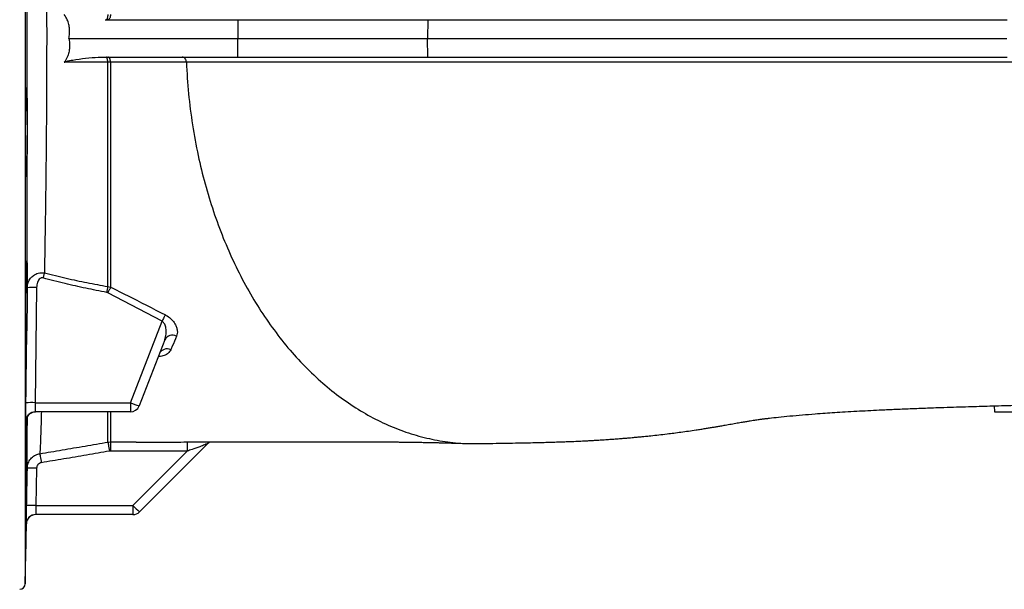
# Model space of a CAD drawing. Header units: millimetres. Extents: x 2731 to 14496, y 2048 to 15393.
# Tile 5 of 13: x 7716 to 10353, y 2323 to 3848. Entities that reach past the tile are written whole.
import ezdxf

# ---------------------------------------------------------------- set-up
doc = ezdxf.new("R2010")
doc.units = ezdxf.units.MM
doc.header["$LTSCALE"] = 5

msp = doc.modelspace()

# ---------------------------------------------------------------- linework, layer by layer
at = {"color": 8, "linetype": 'Continuous', "lineweight": 25}
msp.add_line((7731.5, 5258.5), (7731.5, 2338), dxfattribs=at)
at = {"color": 7, "linetype": 'Continuous', "lineweight": 25}
for p, q in [((7945.2, 3848.2), (8300.9, 3848.2)), ((8300.9, 3848.2), (8300.2, 3798.2)), ((8300.9, 3848.2), (8809.3, 3848.2)), ((8809.3, 3848.2), (8808.7, 3798.2)), ((8809.3, 3848.2), (10360.2, 3848.2)), ((7847.9, 3798.2), (8300.2, 3798.2)), ((8300.2, 3798.2), (8808.7, 3798.2)), ((8300.9, 3748.2), (8300.2, 3798.2)), ((8809.3, 3748.2), (8808.7, 3798.2)), ((8808.7, 3798.2), (10359.9, 3798.2)), ((7945.2, 3748.2), (8300.9, 3748.2)), ((8300.9, 3748.2), (8809.3, 3748.2)), ((8809.3, 3748.2), (10360.2, 3748.2)), ((7959.8, 3734.1), (7952.4, 3734.2)), ((7736.5, 3116.1), (7736.6, 3130.8)), ((7761.6, 3131), (7758.2, 2822.8)), ((7952.3, 3117.1), (7949.4, 3118.1)), ((7952.3, 3133.7), (7960, 3132.1)), ((8097.6, 3041.2), (7952.3, 3117.1)), ((8012.8, 2822.8), (8097.6, 3041.2)), ((8104.9, 2991.5), (8036.1, 2814.2)), ((7758.2, 2822.8), (8012.8, 2822.8)), ((8012.8, 2822.8), (8012.8, 2798.2)), ((8012.8, 2798.2), (7758.1, 2798.2)), ((10325.4, 2814.4), (10326.2, 2798.2)), ((10326.2, 2798.2), (11531.2, 2798.2)), ((7733.7, 2773.6), (7733.1, 2773.6)), ((7952.7, 2717.4), (7959.8, 2718)), ((7959.6, 2693.4), (7956.9, 2693.2)), ((8165, 2693.3), (7959.6, 2693.4)), ((8019.5, 2547.8), (8165, 2693.3)), ((8221.3, 2714.6), (8037.2, 2530.6)), ((7761.8, 2647.5), (7760.1, 2547.8)), ((7760.1, 2547.8), (8019.5, 2547.8)), ((8019.5, 2547.8), (8019.5, 2523.2)), ((8019.5, 2523.2), (7759.3, 2523.2)), ((7731.5, 2338), (7734.3, 2498.7))]:
    msp.add_line(p, q, dxfattribs=at)
at = {"color": 7, "linetype": 'Continuous', "lineweight": 25, "flags": 128}
for points in [[(7952.4, 3862.3), (7952.3, 3859.5), (7952, 3856.8), (7951.5, 3854.4), (7951, 3852.3), (7950.3, 3850.6), (7949.5, 3849.3), (7948.7, 3848.5), (7947.8, 3848.2)], [(7959.8, 3862.3), (7959.6, 3859.5), (7959.1, 3856.9), (7958.4, 3854.4), (7957.5, 3852.3), (7956.4, 3850.6), (7955.2, 3849.3), (7953.8, 3848.5), (7952.4, 3848.2)], [(7952.4, 3734.2), (7952.3, 3737), (7952, 3739.6), (7951.5, 3742.1), (7951, 3744.2), (7950.3, 3745.9), (7949.5, 3747.2), (7948.7, 3748), (7947.8, 3748.2)], [(7959.8, 3734.1), (7959.6, 3736.9), (7959.1, 3739.6), (7958.4, 3742), (7957.5, 3744.1), (7956.4, 3745.9), (7955.2, 3747.2), (7953.8, 3748), (7952.4, 3748.2)], [(7952.4, 3734.2), (7923.8, 3734.2), (7835.9, 3734.1)], [(7782.6, 3170.5), (7782.2, 3169), (7781.7, 3167.4), (7781.3, 3165.7), (7780.8, 3164), (7780.3, 3162.2), (7779.8, 3160.4), (7779.3, 3158.6), (7778.8, 3156.8)], [(7952.3, 3133.7), (7952, 3132), (7951.7, 3130.2), (7951.3, 3128.4), (7951, 3126.4), (7950.6, 3124.4), (7950.2, 3122.3), (7949.8, 3120.2), (7949.4, 3118.1)], [(7960, 3132.1), (7959.2, 3130.5), (7958.3, 3128.8), (7957.4, 3127.1), (7956.4, 3125.2), (7955.4, 3123.2), (7954.4, 3121.2), (7953.3, 3119.2), (7952.3, 3117.1)], [(8106.5, 3057.9), (8105.6, 3056.3), (8104.6, 3054.5), (8103.6, 3052.6), (8102.5, 3050.5), (8101.3, 3048.3), (8100.1, 3046), (8098.9, 3043.6), (8097.6, 3041.2)], [(7952.7, 2717.4), (7952.8, 2716.8), (7953, 2715.4), (7953.5, 2713.1), (7954, 2710.1), (7954.6, 2706.5), (7955.3, 2702.4), (7956.1, 2697.9), (7956.9, 2693.2)], [(7959.8, 2718), (7959.8, 2717.4), (7959.8, 2715.9), (7959.8, 2713.6), (7959.7, 2710.6), (7959.7, 2706.9), (7959.7, 2702.7), (7959.6, 2698.2), (7959.6, 2693.4)], [(8164.8, 2717.8), (8164.8, 2717.5), (8164.8, 2716.1), (8164.8, 2713.9), (8164.9, 2710.9), (8164.9, 2707.1), (8164.9, 2702.8), (8165, 2698.2), (8165, 2693.3)], [(7770.2, 2686.3), (7770.4, 2685.6), (7770.6, 2684), (7771, 2681.7), (7771.5, 2678.7), (7772.2, 2675.1), (7772.8, 2671.1), (7773.6, 2666.7), (7774.3, 2662.1)], [(7735.1, 2547.8), (7736, 2597.8), (7736.8, 2647.5)]]:
    msp.add_lwpolyline(points, dxfattribs=at)
at = {"color": 8, "linetype": 'Continuous', "lineweight": 25, "flags": 128}
for points in [[(10439.8, 3734.2), (10309.9, 3734.2), (10181.5, 3734.2), (10054.8, 3734.2), (9930.2, 3734.2), (9807.6, 3734.2), (9687.2, 3734.2), (9569.2, 3734.2), (9454, 3734.2), (9341.5, 3734.2), (9231.9, 3734.2), (9125.3, 3734.2), (9022.1, 3734.2), (8939.9, 3734.2), (8860, 3734.2), (8782.8, 3734.2), (8708.5, 3734.2), (8637.6, 3734.2), (8572.3, 3734.2), (8510.1, 3734.1), (8451.4, 3734.1), (8396.2, 3734.1), (8361.5, 3734.1), (8328.1, 3734.1), (8293.7, 3734.1), (8255.1, 3734.1), (8211.3, 3734.1), (8162.7, 3734.1), (8162.7, 3734.1), (8162.7, 3734.1)], [(7734.3, 2498.7), (7734.8, 2503.5), (7736.2, 2507.9)]]:
    msp.add_lwpolyline(points, dxfattribs=at)
at = {"color": 7, "linetype": 'Continuous', "lineweight": 25}
for centre, radius, start, end in [((7751.9, 2760.7), 370.4, 88.4931, 92.3608), ((8125.4, 2980.5), 23.2, 61.4836, 151.7568), ((8111, 2943.7), 23.1, 64.155, 152.8226), ((7747.5, 2454.3), 368.7, 88.3409, 92.2261), ((8156.4, 3175.4), 380.8, 247.8457, 251.5851), ((7758.7, 2773.2), 25, 90.0025, 179.2315), ((7758.1, 2773.2), 25, 89.9997, 133.1229), ((8012.8, 2823.2), 25, 270, 338.7773), ((7749.3, 2288.6), 359.1, 88.0078, 91.9963), ((7747.6, 2188.9), 359.1, 88.0076, 91.9964), ((8376.5, 2896.1), 498.7, 224.2966, 227.1341), ((7759.3, 2498.2), 25, 90, 179.027), ((7759.3, 2498.2), 25, 89.9999, 157.2701), ((8019.5, 2548.2), 25, 270, 314.9998), ((7716.5, 2338.2), 15, 270, 359)]:
    msp.add_arc(centre, radius, start, end, dxfattribs=at)
at = {"color": 8, "linetype": 'Continuous', "lineweight": 25}
msp.add_arc((7758.1, 2773.2), 25, 133.1164, 179.2532, dxfattribs=at)
at = {"color": 7, "linetype": 'Continuous', "lineweight": 25}
for points, knots in [([(7782.6, 4426), (7782.9, 4409.7), (7783.5, 4377.2), (7784.3, 4326.2), (7785.2, 4268.9), (7786, 4204.4), (7786.9, 4132.7), (7787.6, 4059.2), (7788.2, 3984.5), (7788.6, 3908.8), (7788.7, 3832.3), (7788.7, 3755.4), (7788.5, 3679.9), (7788.1, 3606), (7787.6, 3534.1), (7786.9, 3463.3), (7786.1, 3394.1), (7785.2, 3330.8), (7784.3, 3273.1), (7783.5, 3220.7), (7782.9, 3187.2), (7782.6, 3170.5)], [0, 0, 0, 0, 0.044044, 0.088117, 0.132161, 0.189025, 0.2461, 0.303238, 0.360299, 0.417151, 0.474528, 0.531981, 0.589358, 0.64418, 0.699188, 0.754266, 0.809287, 0.86412, 0.909402, 0.954717, 1, 1, 1, 1]), ([(7736.5, 3603.2), (7736.5, 3627), (7736.5, 3670.3), (7736.5, 3733.7), (7736.5, 3793.3), (7736.5, 3853), (7736.5, 3920), (7736.5, 3966.5), (7736.5, 3993.2)], [0, 0, 0, 0, 0.184221, 0.335481, 0.486742, 0.639754, 0.792767, 1, 1, 1, 1]), ([(7847.9, 3798.2), (7848.7, 3802.2), (7850.3, 3810.4), (7850.3, 3823.1), (7848.4, 3835.9), (7844.1, 3849.5), (7838.8, 3857.8), (7835.9, 3862.3)], [0, 0, 0, 0, 0.181041, 0.367359, 0.558147, 0.755075, 1, 1, 1, 1]), ([(7847.9, 3798.2), (7848.7, 3794.2), (7850.3, 3786.1), (7850.3, 3773.4), (7848.4, 3760.6), (7844.1, 3746.9), (7838.8, 3738.7), (7835.9, 3734.1)], [0, 0, 0, 0, 0.1810346, 0.3673458, 0.5581405, 0.7550761, 1, 1, 1, 1]), ([(7835.9, 3734.1), (7836.2, 3734.4), (7837.7, 3735.7), (7845.5, 3737.8), (7864.1, 3741.5), (7893.1, 3745.4), (7921.9, 3747.8), (7939.1, 3748.1), (7945.2, 3748.2)], [0, 0, 0, 0, 0.0108449, 0.0502607, 0.2064497, 0.5188732, 0.831302, 1, 1, 1, 1]), ([(8162.7, 3734.1), (8162.7, 3736), (8162.3, 3737.9), (8161.2, 3741.3), (8160.3, 3742.9), (8158.4, 3745.4), (8157.2, 3746.5), (8154.6, 3747.9), (8153.3, 3748.2), (8151.9, 3748.2)], [0, 0, 0, 0, 0.25, 0.25, 0.5, 0.5, 0.75, 0.75, 1, 1, 1, 1]), ([(7952.3, 3133.7), (7952.3, 3151.7), (7952.4, 3187.9), (7952.4, 3248.5), (7952.4, 3314.8), (7952.4, 3387.6), (7952.4, 3463.6), (7952.4, 3531.6), (7952.4, 3589.6), (7952.4, 3637.3), (7952.4, 3685.5), (7952.4, 3718), (7952.4, 3734.2)], [0, 0, 0, 0, 0.10557, 0.211539, 0.333702, 0.455859, 0.58094, 0.706012, 0.779142, 0.85227, 0.926135, 1, 1, 1, 1]), ([(8162.7, 3734.1), (8162.7, 3734.1), (8155.7, 3734.1), (8134.8, 3734.1), (8097.5, 3734.1), (8052, 3734.1), (8006.1, 3734.1), (7975.2, 3734.1), (7959.8, 3734.1)], [0, 0, 0, 0, 0.0000016, 0.1164274, 0.3499368, 0.5834461, 0.791723, 1, 1, 1, 1]), ([(7959.8, 3734.1), (7959.8, 3718), (7959.8, 3685.7), (7959.8, 3637.5), (7959.8, 3589.6), (7959.8, 3531.6), (7959.8, 3464.6), (7959.8, 3389), (7959.9, 3315.4), (7959.9, 3248), (7959.9, 3186.7), (7960, 3150.3), (7960, 3132.1)], [0, 0, 0, 0, 0.073105, 0.146212, 0.220075, 0.293939, 0.415863, 0.537795, 0.662745, 0.787702, 0.893646, 1, 1, 1, 1]), ([(8162.7, 3734.1), (8164.4, 3706.1), (8167.6, 3649.9), (8178.5, 3566.5), (8193.3, 3485.9), (8212.2, 3408.5), (8234.7, 3334.6), (8261.1, 3263.2), (8291.2, 3194.5), (8324.9, 3129.2), (8362, 3067.5), (8402.3, 3009.8), (8445.4, 2956.5), (8491.3, 2907.9), (8539.6, 2864.2), (8589.9, 2825.7), (8642.1, 2792.7), (8695.7, 2765.1), (8750.5, 2743.3), (8806.2, 2727.2), (8862.3, 2717.2), (8907.9, 2712.7), (8934.6, 2713.7), (8942.6, 2714)], [0, 0, 0, 0, 0.051058, 0.102303, 0.153712, 0.202211, 0.250818, 0.299515, 0.348282, 0.397098, 0.445945, 0.494802, 0.543649, 0.592467, 0.641235, 0.689933, 0.738543, 0.787044, 0.83542, 0.883651, 0.93172, 0.979609, 1, 1, 1, 1]), ([(8942.6, 2713.3), (8956.3, 2713.5), (8982.4, 2713.9), (9018.6, 2714.5), (9050.2, 2715.1), (9077.5, 2715.6), (9100.6, 2716.2), (9119.9, 2716.6), (9135.5, 2717.1), (9147.8, 2717.4), (9158.5, 2717.8), (9170, 2718.2), (9184.3, 2718.7), (9201.1, 2719.4), (9218.3, 2720.2), (9233, 2720.9), (9245.1, 2721.6), (9256, 2722.2), (9268.1, 2722.9), (9282, 2723.8), (9296.3, 2724.8), (9309.8, 2725.8), (9321.6, 2726.7), (9333, 2727.6), (9345.6, 2728.6), (9359, 2729.8), (9371.9, 2731), (9382.5, 2732), (9391.1, 2732.9), (9398.6, 2733.6), (9410.6, 2734.9), (9427.8, 2736.8), (9448.4, 2739.2), (9468.2, 2741.7), (9487.3, 2744.2), (9507.3, 2747), (9525.1, 2749.6), (9540.1, 2751.9), (9552.1, 2753.8), (9563.3, 2755.6), (9573.6, 2757.3), (9583.9, 2759.1), (9594.4, 2760.9), (9607.1, 2763.1), (9621.8, 2765.7), (9637.5, 2768.5), (9651.6, 2771), (9663.2, 2772.9), (9672, 2774.4), (9679.4, 2775.5), (9685, 2776.4), (9690.4, 2777.1), (9697.3, 2778.1), (9705.6, 2779.2), (9714.7, 2780.4), (9728.2, 2782), (9748.8, 2784.3), (9778.3, 2787.3), (9811.2, 2790.3), (9843.1, 2792.8), (9872.2, 2794.9), (9899.2, 2796.8), (9927.3, 2798.5), (9957.1, 2800.2), (9987.4, 2801.9), (10020.6, 2803.5), (10058.2, 2805.2), (10101.3, 2807), (10145.9, 2808.7), (10187.5, 2810.2), (10224, 2811.4), (10255.5, 2812.4), (10285, 2813.2), (10314.4, 2814.1), (10345.7, 2814.9), (10381.9, 2815.9), (10423.7, 2816.9), (10471.3, 2818.1), (10523, 2819.3), (10589.2, 2820.8), (10669.3, 2822.6), (10761.7, 2824.8), (10853.8, 2827.1), (10944.5, 2829.4), (11033.9, 2831.9), (11111.2, 2834.1), (11176.6, 2836.1), (11229.5, 2837.7), (11279.7, 2839.3), (11325.8, 2840.8), (11367.3, 2842.2), (11403.5, 2843.5), (11434.6, 2844.6), (11461.2, 2845.5), (11486.6, 2846.4), (11513.4, 2847.4), (11547.3, 2848.7), (11589.5, 2850.3), (11640.8, 2852.3), (11698.6, 2854.7), (11762.7, 2857.4), (11831.4, 2860.4), (11901.6, 2863.7), (11976, 2867.3), (12053, 2871.2), (12131.6, 2875.3), (12205.6, 2879.4), (12275, 2883.4), (12339.8, 2887.2), (12400.5, 2890.9), (12461.7, 2894.7), (12526.2, 2898.8), (12596.2, 2903.3), (12669.7, 2908.2), (12746.5, 2913.4), (12820.3, 2918.5), (12890.6, 2923.4), (12957.1, 2928.1), (13024.7, 2932.9), (13087.7, 2937.5), (13145.4, 2941.7), (13196.3, 2945.5), (13243.8, 2949.2), (13289, 2952.8), (13331.7, 2956.3), (13371.6, 2959.6), (13407.3, 2962.8), (13438.9, 2965.6), (13466.8, 2968.2), (13491.2, 2970.6), (13512.5, 2972.7), (13531, 2974.7), (13549, 2976.6), (13568.2, 2978.7), (13589.2, 2981.1), (13610.7, 2983.6), (13630.2, 2986), (13648.5, 2988.4), (13667.5, 2991), (13688, 2993.9), (13708.6, 2997), (13725.7, 2999.8), (13739, 3002), (13748.6, 3003.7), (13757.8, 3005.3), (13768.1, 3007.2), (13780.2, 3009.6), (13793.9, 3012.3), (13809, 3015.5), (13825.3, 3019.2), (13842.1, 3023.1), (13857.5, 3027.1), (13869.6, 3030.3), (13879.2, 3032.9), (13887.1, 3035.2), (13894.9, 3037.5), (13903.5, 3040.1), (13915, 3043.7), (13929.8, 3048.5), (13948, 3054.9), (13966, 3061.7), (13982.8, 3068.4), (13997.4, 3074.5), (14010.9, 3080.5), (14025, 3087), (14041.1, 3094.8), (14060.2, 3104.6), (14080.7, 3115.8), (14100.8, 3127.6), (14119, 3139.1), (14135.9, 3150.2), (14151.2, 3160.9), (14165.6, 3171.4), (14179.9, 3182.3), (14197.6, 3196.5), (14219.9, 3215.6), (14246.7, 3240.7), (14271.4, 3266.3), (14292.7, 3290.6), (14309.4, 3311.1), (14324.2, 3330.3), (14336.6, 3347.5), (14347.4, 3363.2), (14356.7, 3377.2), (14363.6, 3388), (14367.2, 3393.7), (14370.4, 3398.7), (14375.6, 3407.4), (14382.1, 3418.7), (14390, 3433.1), (14399.1, 3450.7), (14409.3, 3471.7), (14420.1, 3496.1), (14431.3, 3524), (14442.5, 3555.7), (14453.2, 3591.1), (14463, 3630.3), (14471.2, 3673.5), (14476.4, 3708.6), (14477.7, 3729.4), (14478, 3734.4)], [0, 0, 0, 0, 0.0078067, 0.0148797, 0.0211938, 0.0267414, 0.0315286, 0.0355697, 0.0388843, 0.0414935, 0.0434176, 0.0456807, 0.0485957, 0.0521454, 0.0559844, 0.0593059, 0.0615433, 0.0636983, 0.066272, 0.0692602, 0.0724877, 0.0753278, 0.0777343, 0.0798551, 0.0824066, 0.0854703, 0.0880887, 0.0902743, 0.0919702, 0.093254, 0.0948455, 0.0991835, 0.1035818, 0.1071941, 0.1109351, 0.1150359, 0.1190709, 0.121698, 0.1242084, 0.1265631, 0.1287724, 0.1308855, 0.1333916, 0.1364096, 0.140518, 0.14495, 0.1490131, 0.1527375, 0.1560934, 0.1588313, 0.1605439, 0.1622848, 0.1645822, 0.1674233, 0.1702562, 0.1728212, 0.179118, 0.1863872, 0.1935768, 0.2004986, 0.2058297, 0.2105945, 0.2157472, 0.2212088, 0.2264042, 0.2315146, 0.238005, 0.2450284, 0.2523746, 0.2591641, 0.2644079, 0.2691717, 0.2734513, 0.2776885, 0.2822914, 0.2872608, 0.2935893, 0.3004285, 0.3077779, 0.3156356, 0.328425, 0.3412661, 0.353794, 0.3660235, 0.3779723, 0.3896565, 0.3968569, 0.4039603, 0.4106545, 0.4167302, 0.4221896, 0.4270336, 0.4310373, 0.4344937, 0.4375686, 0.4410659, 0.445093, 0.4510013, 0.4577789, 0.4654305, 0.4739611, 0.4833682, 0.4929299, 0.5021748, 0.5134751, 0.5242427, 0.5344682, 0.5441449, 0.5532679, 0.5618365, 0.5700747, 0.5797139, 0.590053, 0.6011007, 0.6128691, 0.6253722, 0.6358536, 0.6468207, 0.6582864, 0.6702429, 0.6799483, 0.6896788, 0.6989103, 0.7076286, 0.7169146, 0.7255416, 0.7335109, 0.740822, 0.7474734, 0.7534631, 0.758788, 0.7634458, 0.7677056, 0.7726602, 0.7783157, 0.7844133, 0.7901135, 0.7943903, 0.7996501, 0.8058974, 0.8117702, 0.8171883, 0.8203571, 0.8230404, 0.8253203, 0.8280531, 0.8314295, 0.8352318, 0.8392428, 0.8434854, 0.8481692, 0.851742, 0.8547343, 0.8570506, 0.8587068, 0.860325, 0.8622094, 0.8643622, 0.8677269, 0.8715187, 0.8752889, 0.8784396, 0.881107, 0.8833518, 0.8857369, 0.8885453, 0.8917921, 0.8953853, 0.898837, 0.90196, 0.9047548, 0.9075348, 0.9098992, 0.9121688, 0.9147969, 0.9189057, 0.9237421, 0.9293322, 0.9330564, 0.9366985, 0.9398973, 0.9426676, 0.9450331, 0.9474799, 0.9494909, 0.9507066, 0.9519978, 0.9535664, 0.9554845, 0.957791, 0.9605079, 0.9636486, 0.9672218, 0.9712336, 0.9756884, 0.98059, 0.9859417, 0.9917468, 0.9980084, 1, 1, 1, 1]), ([(7736.5, 3537.9), (7736.5, 3536.2), (7736.4, 3527.7), (7736.3, 3512.7), (7736.1, 3493.8), (7735.9, 3476.4), (7735.6, 3461), (7735.2, 3448.1), (7734.9, 3437.9), (7734.5, 3430.9), (7734.2, 3427.1), (7733.8, 3426.8), (7733.5, 3429.8), (7733.2, 3436.2), (7732.9, 3446.5), (7732.7, 3460.4), (7732.5, 3477.2), (7732.4, 3494.7), (7732.4, 3513.6), (7732.4, 3533.6), (7732.4, 3553.9), (7732.5, 3574), (7732.7, 3593.3), (7732.9, 3611.4), (7733.2, 3627.5), (7733.4, 3641.5), (7733.8, 3652.7), (7734.1, 3661), (7734.4, 3666), (7734.8, 3667.6), (7735.1, 3665.8), (7735.5, 3660.7), (7735.8, 3652.3), (7736, 3640.9), (7736.3, 3626.8), (7736.4, 3613.8), (7736.5, 3605.6), (7736.5, 3603.2)], [0, 0, 0, 0, 0.007643, 0.037127, 0.066611, 0.096098, 0.125585, 0.155077, 0.184569, 0.214065, 0.243561, 0.273058, 0.302556, 0.332053, 0.361549, 0.398348, 0.427834, 0.457321, 0.486807, 0.516293, 0.545778, 0.575264, 0.604749, 0.634235, 0.663723, 0.693211, 0.722703, 0.752195, 0.781691, 0.811187, 0.840684, 0.870182, 0.899678, 0.929175, 0.958668, 0.988161, 1, 1, 1, 1]), ([(7736.5, 3603.2), (7736.6, 3597.2), (7736.8, 3585), (7737, 3562.9), (7736.7, 3547), (7736.5, 3537.9)], [0, 0, 0, 0, 0.294186, 0.596823, 1, 1, 1, 1]), ([(7736.6, 3130.8), (7736.6, 3145), (7736.6, 3173.5), (7736.6, 3217.9), (7736.6, 3263.6), (7736.5, 3312.7), (7736.5, 3365.3), (7736.5, 3421.6), (7736.5, 3479.1), (7736.5, 3518.3), (7736.5, 3537.9)], [0, 0, 0, 0, 0.11565, 0.2313, 0.347891, 0.464483, 0.597614, 0.730746, 0.865373, 1, 1, 1, 1]), ([(7735.8, 3053.8), (7735.7, 3045.6), (7735.5, 3031.1), (7735.1, 3012.2), (7734.8, 2996.8), (7734.4, 2983.9), (7734.1, 2973.7), (7733.7, 2966.7), (7733.4, 2963), (7733.1, 2962.7), (7732.9, 2965.7), (7732.7, 2972.2), (7732.5, 2982.5), (7732.4, 2996.4), (7732.4, 3013.2), (7732.4, 3030.6), (7732.5, 3049.6), (7732.6, 3069.5), (7732.8, 3089.9), (7733, 3110), (7733.2, 3129.3), (7733.5, 3147.3), (7733.9, 3163.5), (7734.2, 3177.4), (7734.6, 3188.6), (7734.9, 3196.9), (7735.3, 3201.9), (7735.6, 3203.5), (7735.9, 3201.7), (7736.1, 3196.5), (7736.3, 3188.1), (7736.5, 3176.7), (7736.6, 3162.6), (7736.6, 3147.4), (7736.5, 3131.7), (7736.5, 3121.3), (7736.5, 3116.1)], [0, 0, 0, 0, 0.036907, 0.066207, 0.095508, 0.124811, 0.154115, 0.18342, 0.212725, 0.242029, 0.271332, 0.300631, 0.329931, 0.366477, 0.39577, 0.425063, 0.454355, 0.483648, 0.512941, 0.542235, 0.571531, 0.600827, 0.630127, 0.659427, 0.688731, 0.718034, 0.747339, 0.776644, 0.805948, 0.835251, 0.864551, 0.893851, 0.923145, 0.95244, 0.97622, 1, 1, 1, 1]), ([(7736.6, 3130.8), (7737, 3134.6), (7737.7, 3142.6), (7743, 3153.3), (7751.3, 3162.5), (7760.6, 3168.1), (7770.2, 3170.7), (7777.1, 3171.2), (7781.3, 3170.6), (7782.6, 3170.5)], [0, 0, 0, 0, 0.1743826, 0.3706543, 0.5309159, 0.7146155, 0.8260892, 0.9448949, 1, 1, 1, 1]), ([(7782.6, 3170.5), (7802.1, 3165.6), (7840, 3156.1), (7896.6, 3144), (7933.8, 3137.1), (7952.3, 3133.7)], [0, 0, 0, 0, 0.347713, 0.673677, 1, 1, 1, 1]), ([(7778.8, 3156.8), (7778.4, 3156.9), (7776.8, 3157.2), (7774.1, 3156.9), (7770.3, 3155), (7766.9, 3151.2), (7762.7, 3143.1), (7762.1, 3136.1), (7761.6, 3131)], [0, 0, 0, 0, 0.043173, 0.135637, 0.227481, 0.398672, 0.568382, 1, 1, 1, 1]), ([(7949.4, 3118.1), (7930.7, 3121.7), (7893.4, 3129), (7836.5, 3141.7), (7798.5, 3151.7), (7778.8, 3156.8)], [0, 0, 0, 0, 0.326162, 0.652114, 1, 1, 1, 1]), ([(7736.5, 3116.1), (7736.5, 3109.7), (7736.6, 3096.6), (7736.5, 3075.4), (7736, 3061.2), (7735.8, 3053.8)], [0, 0, 0, 0, 0.315315, 0.639686, 1, 1, 1, 1]), ([(7960, 3132.1), (7974.9, 3124.7), (8023.9, 3100.3), (8072.6, 3075.3), (8106.5, 3057.9)], [0, 0, 0, 0, 0.304527, 1, 1, 1, 1]), ([(7733.2, 2822.7), (7733.4, 2839.3), (7734.3, 2916.4), (7735.2, 2993.4), (7735.8, 3053.8)], [0, 0, 0, 0, 0.216312, 1, 1, 1, 1]), ([(8104.9, 2991.5), (8106.4, 2996.4), (8109.4, 3006.2), (8108.9, 3020.5), (8105.6, 3031.8), (8101.4, 3038.3), (8098.4, 3040.6), (8097.6, 3041.2)], [0, 0, 0, 0, 0.3068764, 0.6164019, 0.81073, 0.9481759, 1, 1, 1, 1]), ([(8106.5, 3057.9), (8108.2, 3057), (8114.1, 3053.7), (8123.8, 3045.7), (8132, 3035.1), (8136.7, 3024.8), (8138.7, 3016), (8138.8, 3007.9), (8137.2, 3003.2), (8136.4, 3000.9)], [0, 0, 0, 0, 0.066784, 0.228023, 0.427764, 0.573364, 0.719149, 0.859558, 1, 1, 1, 1]), ([(8136.4, 3000.9), (8132.6, 2991.9), (8127.5, 2979.6), (8122.4, 2967.7), (8121.1, 2964.5)], [0, 0, 0, 0, 0.731546, 1, 1, 1, 1]), ([(8090.5, 2954.3), (8090.5, 2954.4), (8090.6, 2954.6), (8090.6, 2954.6), (8090.7, 2954.6)], [0, 0, 0, 0, 0.329227, 1, 1, 1, 1]), ([(7733.1, 2773.6), (7733.1, 2774.1), (7733, 2775.2), (7732.9, 2783.8), (7732.9, 2796.5), (7733, 2810.3), (7733.1, 2819.3), (7733.2, 2822.7)], [0, 0, 0, 0, 0.217095, 0.434177, 0.651239, 0.868308, 1, 1, 1, 1]), ([(7758.2, 2822.8), (7758.1, 2821.1), (7758, 2816.6), (7757.9, 2809.7), (7757.9, 2803.4), (7758, 2799.1), (7758.1, 2798.5), (7758.1, 2798.2)], [0, 0, 0, 0, 0.131697, 0.348765, 0.565825, 0.7829, 1, 1, 1, 1]), ([(7741.7, 2791.4), (7742.5, 2792.2), (7744.7, 2794.2), (7749.1, 2796.5), (7754.1, 2798.1), (7757.4, 2798.1), (7758.7, 2798.1)], [0, 0, 0, 0, 0.173436, 0.471559, 0.783993, 1, 1, 1, 1]), ([(7736.3, 2784.1), (7736.3, 2780.3), (7736.2, 2770.6), (7735.9, 2753.5), (7735.7, 2733.4), (7735.3, 2713.1), (7735, 2693.2), (7734.7, 2674.3), (7734.3, 2656.9), (7734, 2641.5), (7733.6, 2628.6), (7733.3, 2618.5), (7733, 2611.5), (7732.8, 2607.7), (7732.6, 2607.5), (7732.5, 2610.5), (7732.4, 2617), (7732.4, 2627.3), (7732.4, 2641.2), (7732.5, 2658), (7732.6, 2675.5), (7732.8, 2694.5), (7733.1, 2714.5), (7733.3, 2734.7), (7733.7, 2755.8), (7733.9, 2769), (7734, 2776)], [0, 0, 0, 0, 0.026341, 0.068, 0.109665, 0.15133, 0.193001, 0.234673, 0.276349, 0.318026, 0.359703, 0.40138, 0.443054, 0.484728, 0.526396, 0.568065, 0.609728, 0.651392, 0.70335, 0.745013, 0.786676, 0.828338, 0.870001, 0.911666, 0.953332, 1, 1, 1, 1]), ([(7734, 2777), (7733.9, 2776.8), (7733.9, 2776.1), (7733.9, 2775.8), (7733.9, 2776), (7734, 2776.9), (7734.3, 2778.8), (7735.1, 2781.8), (7737, 2785.9), (7739.3, 2789.3), (7741.2, 2791), (7741.7, 2791.4)], [0, 0, 0, 0, 0.077802, 0.224063, 0.32663, 0.402968, 0.463821, 0.585922, 0.732597, 0.930965, 1, 1, 1, 1]), ([(7736.8, 2647.5), (7736.8, 2649.5), (7736.8, 2653.1), (7736.8, 2663.8), (7736.8, 2677.2), (7736.8, 2694.4), (7736.8, 2715.3), (7736.8, 2740.2), (7736.8, 2763.3), (7736.7, 2779.6), (7736.7, 2785.1)], [0, 0, 0, 0, 0.1478347, 0.2767669, 0.4058, 0.5347329, 0.667456, 0.800288, 0.9330114, 1, 1, 1, 1]), ([(7770.2, 2686.3), (7790.2, 2689.6), (7830.6, 2696.4), (7891.4, 2706.8), (7932.3, 2713.9), (7952.7, 2717.4)], [0, 0, 0, 0, 0.328518, 0.664251, 1, 1, 1, 1]), ([(7959.8, 2718), (7976.5, 2717.8), (7999.4, 2717.6), (8022.4, 2717.7), (8028.6, 2717.7)], [0, 0, 0, 0, 0.726238, 1, 1, 1, 1]), ([(8028.6, 2717.6), (8031.6, 2717.6), (8058.3, 2717.6), (8106.2, 2717.6), (8170.2, 2717.6), (8227.7, 2717.7), (8278.7, 2717.7), (8323.7, 2717.8), (8360.1, 2717.9), (8388.7, 2717.9), (8410.5, 2718), (8428.7, 2718), (8443.3, 2718.1), (8454.3, 2718.1), (8462.2, 2718.1), (8469.2, 2718.1), (8477.6, 2718.2), (8489.1, 2718.2), (8503.5, 2718.2), (8520.3, 2718.2), (8539.7, 2718.3), (8560.6, 2718.3), (8581.7, 2718.3), (8600.9, 2718.3), (8617.9, 2718.2), (8633.7, 2718.2), (8648.6, 2718.2), (8664, 2718.1), (8679.7, 2718), (8695.4, 2717.9), (8709.7, 2717.8), (8721.7, 2717.7), (8733.3, 2717.6), (8745.9, 2717.4), (8759.9, 2717.3), (8773.2, 2717.1), (8785.2, 2716.9), (8797.3, 2716.7), (8808.9, 2716.5), (8819.5, 2716.3), (8827.5, 2716.1), (8834, 2715.9), (8839.5, 2715.8), (8845.2, 2715.7), (8852.6, 2715.5), (8862, 2715.2), (8873.5, 2714.9), (8887.1, 2714.5), (8901.1, 2714.1), (8910.3, 2713.7), (8914.5, 2713.6)], [0, 0, 0, 0, 0.008856, 0.079262, 0.143858, 0.201508, 0.253285, 0.299066, 0.338739, 0.36467, 0.387005, 0.405713, 0.420772, 0.432162, 0.439874, 0.445658, 0.454694, 0.467319, 0.483257, 0.501689, 0.522541, 0.547525, 0.571344, 0.593759, 0.61329, 0.629769, 0.648362, 0.665728, 0.68465, 0.704742, 0.722671, 0.736893, 0.749374, 0.765807, 0.784655, 0.802486, 0.817198, 0.831727, 0.850131, 0.862539, 0.873352, 0.882236, 0.889213, 0.897081, 0.907279, 0.920777, 0.937533, 0.957501, 0.980626, 1, 1, 1, 1]), ([(8221.4, 2714.6), (8222.2, 2715.4), (8223.3, 2716.6), (8224.6, 2717.4), (8225.1, 2717.7)], [0, 0, 0, 0, 0.64572, 1, 1, 1, 1]), ([(7956.9, 2693.2), (7936.5, 2689.7), (7895.7, 2682.6), (7834.8, 2672.2), (7794.4, 2665.5), (7774.3, 2662.1)], [0, 0, 0, 0, 0.335737, 0.67147, 1, 1, 1, 1]), ([(8221.3, 2714.6), (8220.8, 2714.3), (8220.1, 2713.8), (8217, 2712.3), (8210.4, 2709.5), (8196.8, 2704.3), (8180.7, 2698.6), (8169.3, 2694.7), (8165, 2693.3)], [0, 0, 0, 0, 0.07325, 0.114259, 0.245317, 0.470442, 0.801579, 1, 1, 1, 1]), ([(7736.8, 2647.5), (7737.3, 2652), (7738.4, 2661), (7745.5, 2672.9), (7755.7, 2681.6), (7764.6, 2685.2), (7769.5, 2686.1), (7770.2, 2686.3)], [0, 0, 0, 0, 0.243573, 0.487291, 0.73087, 0.958142, 1, 1, 1, 1]), ([(7732.7, 2450.7), (7732.8, 2456.3), (7732.9, 2462.4), (7733, 2472.2), (7733, 2475.5), (7733.1, 2482.5), (7733.2, 2486.1), (7733.4, 2497), (7733.5, 2504.5), (7733.6, 2514.1), (7733.7, 2516), (7733.7, 2519.9), (7733.8, 2521.9), (7733.8, 2527.8), (7733.9, 2531.7), (7734.1, 2543.5), (7734.2, 2551.3), (7734.4, 2560.9), (7734.5, 2562.9), (7734.5, 2566.7), (7734.6, 2568.6), (7734.7, 2574.2), (7734.8, 2581.6), (7734.9, 2588.7), (7735, 2593.8), (7735.1, 2595.6), (7735.1, 2598.9), (7735.2, 2600.6), (7735.3, 2608.8), (7735.5, 2614.9), (7735.6, 2623.2), (7735.7, 2625.8), (7735.8, 2629.5), (7735.8, 2630.8), (7735.9, 2633.1), (7735.9, 2634.2), (7736, 2639.7), (7736.1, 2643.4), (7736.2, 2647.9), (7736.3, 2649.2), (7736.3, 2651.5), (7736.4, 2652.4), (7736.5, 2654.7), (7736.5, 2655.5), (7736.5, 2655.5), (7736.6, 2655.3), (7736.6, 2654.5), (7736.6, 2653.9), (7736.6, 2652.4), (7736.6, 2651.4), (7736.6, 2649.1), (7736.5, 2647.8), (7736.5, 2643.3), (7736.5, 2639.6), (7736.4, 2633), (7736.3, 2630.7), (7736.3, 2625.7), (7736.2, 2623), (7736.1, 2614.7), (7736, 2608.6), (7735.9, 2598.8), (7735.8, 2595.4), (7735.7, 2588.5), (7735.6, 2584.9), (7735.5, 2577.7), (7735.4, 2574), (7735.4, 2568.4), (7735.3, 2566.5), (7735.3, 2562.7), (7735.2, 2560.7), (7735.1, 2551), (7734.9, 2543.2), (7734.7, 2531.5), (7734.7, 2527.6), (7734.5, 2521.7), (7734.5, 2519.7), (7734.4, 2515.8), (7734.4, 2513.9), (7734.2, 2504.3), (7734.1, 2496.8), (7733.9, 2487.7), (7733.9, 2485.9), (7733.8, 2482.3), (7733.8, 2480.6), (7733.7, 2475.4), (7733.7, 2472), (7733.5, 2462.2), (7733.4, 2456.2), (7733.2, 2449.2), (7733.2, 2447.8), (7733.1, 2445.2), (7733.1, 2443.9), (7733, 2440.2), (7733, 2437.8), (7732.9, 2433.5), (7732.9, 2431.5), (7732.8, 2427.8), (7732.7, 2426.1), (7732.6, 2421.6), (7732.6, 2419.3), (7732.5, 2417), (7732.5, 2416.4), (7732.4, 2415.7), (7732.4, 2415.5), (7732.4, 2415.5), (7732.4, 2416.2), (7732.4, 2418.5), (7732.4, 2419.5), (7732.4, 2421.8), (7732.4, 2423.1), (7732.4, 2426.1), (7732.4, 2427.8), (7732.5, 2431.5), (7732.5, 2433.5), (7732.6, 2440.1), (7732.6, 2445.1), (7732.7, 2450.7)], [0, 0, 0, 0, 0.03125, 0.03125, 0.046875, 0.046875, 0.0625, 0.0625, 0.09375, 0.09375, 0.101562, 0.101562, 0.109375, 0.109375, 0.125, 0.125, 0.15625, 0.15625, 0.164063, 0.164063, 0.171875, 0.171875, 0.1875, 0.203125, 0.203125, 0.210938, 0.210938, 0.21875, 0.21875, 0.25, 0.25, 0.265625, 0.265625, 0.273437, 0.273437, 0.28125, 0.28125, 0.3125, 0.3125, 0.328125, 0.328125, 0.34375, 0.34375, 0.375, 0.375, 0.390625, 0.390625, 0.40625, 0.40625, 0.421875, 0.421875, 0.4375, 0.4375, 0.46875, 0.46875, 0.484375, 0.484375, 0.5, 0.5, 0.53125, 0.53125, 0.546875, 0.546875, 0.5625, 0.5625, 0.578125, 0.578125, 0.585938, 0.585938, 0.59375, 0.59375, 0.625, 0.625, 0.640625, 0.640625, 0.648438, 0.648438, 0.65625, 0.65625, 0.6875, 0.6875, 0.695313, 0.695313, 0.703125, 0.703125, 0.71875, 0.71875, 0.75, 0.75, 0.757813, 0.757813, 0.765625, 0.765625, 0.78125, 0.78125, 0.796875, 0.796875, 0.8125, 0.8125, 0.84375, 0.84375, 0.859375, 0.859375, 0.875, 0.875, 0.90625, 0.90625, 0.921875, 0.921875, 0.9375, 0.9375, 0.953125, 0.953125, 0.96875, 0.96875, 1, 1, 1, 1]), ([(7774.3, 2662.1), (7772.6, 2661.8), (7771, 2661.2), (7768.7, 2659.9), (7768, 2659.4), (7766.6, 2658.3), (7766, 2657.7), (7764.3, 2655.8), (7763.4, 2654.3), (7762.2, 2651), (7761.8, 2649.3), (7761.8, 2647.5)], [0, 0, 0, 0, 0.25, 0.25, 0.375, 0.375, 0.5, 0.5, 0.75, 0.75, 1, 1, 1, 1]), ([(7734.3, 2498.7), (7734.3, 2499.2), (7734.3, 2500.3), (7734.4, 2508.9), (7734.6, 2521.6), (7734.9, 2535.4), (7735, 2544.4), (7735.1, 2547.8)], [0, 0, 0, 0, 0.217032, 0.434075, 0.651154, 0.868288, 1, 1, 1, 1]), ([(7760.1, 2547.8), (7760, 2546.1), (7759.9, 2541.6), (7759.6, 2534.7), (7759.4, 2528.4), (7759.3, 2524.1), (7759.3, 2523.5), (7759.3, 2523.2)], [0, 0, 0, 0, 0.1317193, 0.3488605, 0.5659444, 0.7829797, 1, 1, 1, 1])]:
    msp.add_open_spline(points, degree=3, knots=knots, dxfattribs=at)
at = {"color": 8, "linetype": 'Continuous', "lineweight": 25}
for points, knots in [([(8121.1, 2964.5), (8119.1, 2961.2), (8115.3, 2954.8), (8103.9, 2949.1), (8094.2, 2946.3), (8088.3, 2946.5), (8087.5, 2946.5)], [0, 0, 0, 0, 0.3401075, 0.6674364, 0.9532825, 1, 1, 1, 1]), ([(7774.5, 2798.2), (7774.3, 2791.1), (7773.9, 2775), (7773.2, 2753.5), (7772.6, 2733), (7771.9, 2716), (7771.4, 2702.4), (7770.8, 2691.8), (7770.4, 2688.2), (7770.2, 2686.3)], [0, 0, 0, 0, 0.111749, 0.254704, 0.397549, 0.544568, 0.691707, 0.838725, 1, 1, 1, 1]), ([(7952.7, 2717.4), (7952.7, 2718.3), (7952.6, 2720.1), (7952.6, 2727.2), (7952.6, 2737.4), (7952.5, 2751.2), (7952.5, 2768.7), (7952.4, 2784.5), (7952.4, 2795.4), (7952.4, 2798.2)], [0, 0, 0, 0, 0.155227, 0.31057, 0.465799, 0.625319, 0.784961, 0.944484, 1, 1, 1, 1]), ([(7960, 2798.2), (7960, 2795.4), (7960, 2784.7), (7960, 2769.4), (7959.9, 2752.3), (7959.9, 2738.5), (7959.9, 2728), (7959.8, 2720.7), (7959.8, 2718.9), (7959.8, 2718)], [0, 0, 0, 0, 0.055864, 0.211065, 0.366377, 0.521576, 0.681011, 0.840568, 1, 1, 1, 1]), ([(7733.9, 2776.2), (7733.9, 2775.6), (7733.8, 2773.6), (7733.8, 2773.6), (7733.7, 2773.6)], [0, 0, 0, 0, 0.296344, 1, 1, 1, 1])]:
    msp.add_open_spline(points, degree=3, knots=knots, dxfattribs=at)

doc.saveas('drawing.dxf')
